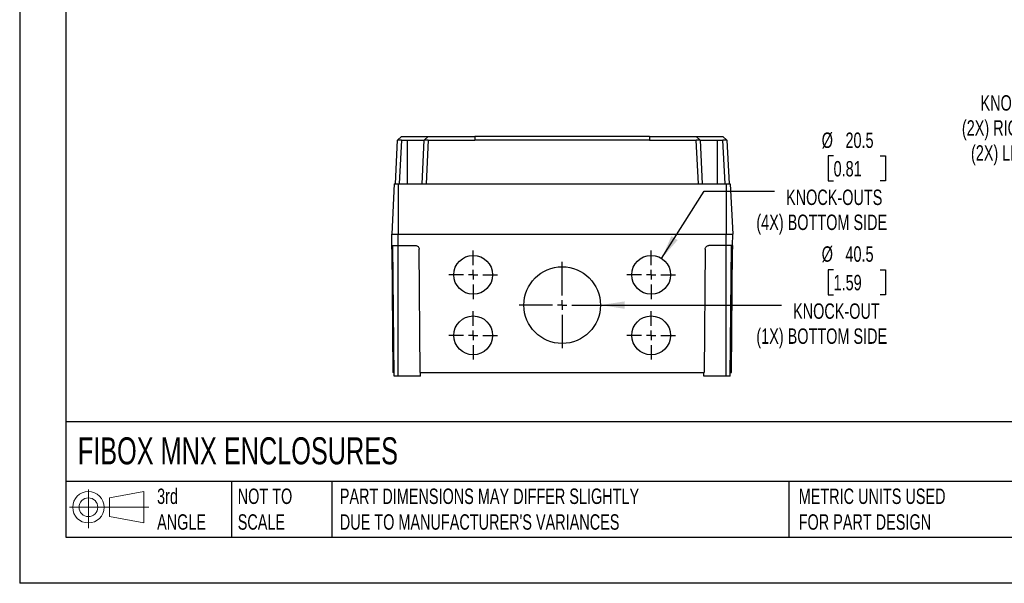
# Model space of a CAD drawing. Header units: millimetres. Extents: x 0 to 1076, y 0 to 831.
# Tile 1 of 5: x 0 to 520, y 0 to 298. Entities that reach past the tile are written whole.
import ezdxf

# ---------------------------------------------------------------- set-up
doc = ezdxf.new("R2010")
doc.units = ezdxf.units.MM
doc.header["$LTSCALE"] = 3.85
doc.linetypes.add('CENTERX2', pattern=[20.32, 12.7, -2.54, 2.54, -2.54])
doc.layers.add('CENTER', color=40, linetype='CENTERX2')
doc.layers.add('DIMENSIONS', color=140, linetype='Continuous', lineweight=25)
doc.layers.add('TEXT', color=140, linetype='Continuous', lineweight=25)
doc.styles.add('SLDTEXTSTYLE0', font='TXT', dxfattribs={"width": 0.7})
doc.dimstyles.new('SLDDIMSTYLE2', dxfattribs={"dimtxt": 8.30833, "dimasz": 12.7127, "dimexe": 0, "dimexo": 0.0625, "dimgap": 2.077083, "dimtad": 0, "dimtih": 1, "dimtoh": 1, "dimdec": 1, "dimrnd": 1e-09, "dimzin": 12, "dimdsep": 46, "dimtxsty": 'SLDTEXTSTYLE0', "dimsah": 1, "dimcen": 0, "dimadec": 0, "dimazin": 3, "dimtfac": 1, "dimtdec": 1, "dimtofl": 0, "dimtmove": 0, "dimatfit": 3, "dimfxl": 0, "dimfrac": 2, "dimtolj": 1, "dimtzin": 12, "dimarcsym": 0})

# ---------------------------------------------------------------- blocks, each defined once
blk = doc.blocks.new('Block11')
at = {"color": 7, "linetype": 'Continuous', "lineweight": 18}
for p, q in [((9.97, 20.45), (9.97, 0)), ((21.1, 16.04), (39.17, 19.37)), ((21.1, 6.14), (21.1, 16.04)), ((39.17, 19.37), (39.17, 2.82)), ((0, 11.09), (41.86, 11.09)), ((21.1, 6.14), (39.17, 2.82))]:
    blk.add_line(p, q, dxfattribs=at)
for radius in [8.28, 4.95]:
    blk.add_circle((9.97, 11.09), radius, dxfattribs=at)
blk = doc.blocks.new('Block12')
at = {"color": 7, "linetype": 'Continuous'}
blk.add_blockref('Block11', (0, 0), dxfattribs=at)
blk = doc.blocks.new('_D_8')
at = {"layer": 'DIMENSIONS'}
for p, q in [((646.29, 349.69), (619.64, 250.23)), ((532.52, 275.5), (529.73, 275.5)), ((529.73, 275.5), (529.73, 262.3)), ((557.21, 275.5), (560, 275.5)), ((560, 275.5), (560, 262.3)), ((529.73, 262.3), (532.52, 262.3)), ((560, 262.3), (557.21, 262.3)), ((619.64, 250.23), (598.25, 250.23))]:
    blk.add_line(p, q, dxfattribs=at)
blk.add_solid([(646.29, 349.69), (641.11, 337.91), (644.89, 336.9)], dxfattribs=at)
at = {"layer": 'DIMENSIONS', "attachment_point": 1, "style": 'SLDTEXTSTYLE0'}
for s, insert, char_height in [('%%c', (526.25, 287.87), 8.149), ('25.5', (538.79, 287.87), 8.149), ('1.00', (532.52, 272.8), 8.149), ('KNOCK-OUTS', (507.41, 257.74), 8.149), ('(2X) RIGHT SIDE', (497.59, 244.53), 8.1492), ('(2X) LEFT SIDE', (502.38, 231.33), 8.1492)]:
    blk.add_mtext(s, dxfattribs=dict(at, insert=insert, char_height=char_height))
blk = doc.blocks.new('_D_13')
at = {"layer": 'DIMENSIONS'}
for p, q in [((429.82, 225.67), (427.03, 225.67)), ((427.03, 225.67), (427.03, 212.46)), ((454.51, 225.67), (457.3, 225.67)), ((457.3, 225.67), (457.3, 212.46)), ((427.03, 212.46), (429.82, 212.46)), ((457.3, 212.46), (454.51, 212.46)), ((339, 171.55), (361.54, 207)), ((361.54, 207), (398.6, 207))]:
    blk.add_line(p, q, dxfattribs=at)
blk.add_solid([(339, 171.55), (347.47, 181.23), (344.17, 183.33)], dxfattribs=at)
at = {"layer": 'DIMENSIONS', "attachment_point": 1, "style": 'SLDTEXTSTYLE0'}
for s, insert, char_height in [('%%c', (423.55, 238.03), 8.149), ('20.5', (436.09, 238.03), 8.149), ('0.81', (429.82, 222.97), 8.149), ('KNOCK-OUTS', (404.71, 207.9), 8.149), ('(4X) BOTTOM SIDE', (389.04, 194.7), 8.1492)]:
    blk.add_mtext(s, dxfattribs=dict(at, insert=insert, char_height=char_height))
blk = doc.blocks.new('_D_14')
at = {"layer": 'DIMENSIONS'}
for p, q in [((429.82, 165.57), (427.03, 165.57)), ((427.03, 165.57), (427.03, 152.37)), ((454.51, 165.57), (457.3, 165.57)), ((457.3, 165.57), (457.3, 152.37)), ((427.03, 152.37), (429.82, 152.37)), ((457.3, 152.37), (454.51, 152.37)), ((306.75, 146.9), (361.54, 146.9)), ((361.54, 146.9), (402.31, 146.9))]:
    blk.add_line(p, q, dxfattribs=at)
blk.add_solid([(306.75, 146.9), (319.46, 144.95), (319.46, 148.86)], dxfattribs=at)
at = {"layer": 'DIMENSIONS', "attachment_point": 1, "style": 'SLDTEXTSTYLE0'}
for s, insert, char_height in [('%%c', (423.55, 177.94), 8.149), ('40.5', (436.09, 177.94), 8.149), ('1.59', (429.82, 162.87), 8.149), ('KNOCK-OUT', (408.42, 147.81), 8.149), ('(1X) BOTTOM SIDE', (389.04, 134.6), 8.1492)]:
    blk.add_mtext(s, dxfattribs=dict(at, insert=insert, char_height=char_height))
blk = doc.blocks.new('SW_CENTERMARKSYMBOL_25')
at = {"layer": 'CENTER', "color": 0}
for p, q in [((0, 5.08), (0, 22.79)), ((-5.08, 0), (-22.79, 0)), ((0, 0), (-2.54, 0)), ((0, 0), (0, 2.54)), ((0, 0), (0, -2.54)), ((0, 0), (2.54, 0)), ((5.08, 0), (22.79, 0)), ((0, -5.08), (0, -22.79))]:
    blk.add_line(p, q, dxfattribs=at)
blk = doc.blocks.new('SW_CENTERMARKSYMBOL_26')
at = {"layer": 'CENTER', "color": 0}
for p, q in [((0, 5.08), (0, 12.79)), ((-5.08, 0), (-12.79, 0)), ((0, 0), (-2.54, 0)), ((0, 0), (0, 2.54)), ((0, 0), (0, -2.54)), ((0, 0), (2.54, 0)), ((5.08, 0), (12.79, 0)), ((0, -5.08), (0, -12.79))]:
    blk.add_line(p, q, dxfattribs=at)
blk = doc.blocks.new('SW_CENTERMARKSYMBOL_27')
at = {"layer": 'CENTER', "color": 0}
for p, q in [((0, 5.08), (0, 12.79)), ((-5.08, 0), (-12.79, 0)), ((0, 0), (-2.54, 0)), ((0, 0), (0, 2.54)), ((0, 0), (0, -2.54)), ((0, 0), (2.54, 0)), ((5.08, 0), (12.79, 0)), ((0, -5.08), (0, -12.79))]:
    blk.add_line(p, q, dxfattribs=at)
blk = doc.blocks.new('SW_CENTERMARKSYMBOL_28')
at = {"layer": 'CENTER', "color": 0}
for p, q in [((0, 5.08), (0, 12.79)), ((-5.08, 0), (-12.79, 0)), ((0, 0), (-2.54, 0)), ((0, 0), (0, 2.54)), ((0, 0), (0, -2.54)), ((0, 0), (2.54, 0)), ((5.08, 0), (12.79, 0)), ((0, -5.08), (0, -12.79))]:
    blk.add_line(p, q, dxfattribs=at)
blk = doc.blocks.new('SW_CENTERMARKSYMBOL_29')
at = {"layer": 'CENTER', "color": 0}
for p, q in [((0, 5.08), (0, 12.79)), ((-5.08, 0), (-12.79, 0)), ((0, 0), (-2.54, 0)), ((0, 0), (0, 2.54)), ((0, 0), (0, -2.54)), ((0, 0), (2.54, 0)), ((5.08, 0), (12.79, 0)), ((0, -5.08), (0, -12.79))]:
    blk.add_line(p, q, dxfattribs=at)

msp = doc.modelspace()

# ---------------------------------------------------------------- linework, layer by layer
at = {"color": 7, "linetype": 'Continuous'}
for p in [(0.01, 831.23), (1075.7, 0.01)]:
    msp.add_line(p, (0.01, 0.01), dxfattribs=at)
for p, q in [((198.4, 211), (199.6, 234)), ((201.71, 236), (199.6, 234)), ((201.7, 234), (200.49, 211)), ((201.7, 234), (204.7, 234)), ((201.81, 236), (213.81, 236)), ((204.7, 234), (204.7, 211)), ((212.5, 211), (213.7, 234)), ((215.81, 236), (213.69, 233.99)), ((215.8, 234), (214.59, 211)), ((215.8, 234), (240.44, 234)), ((215.91, 236), (240.44, 236)), ((240.44, 236), (240.44, 234)), ((332.55, 236), (240.44, 236)), ((332.55, 234), (240.44, 234)), ((332.55, 236), (357.09, 236)), ((332.55, 236), (332.55, 234)), ((332.55, 234), (357.2, 234)), ((359.29, 234), (357.19, 236)), ((358.4, 211), (357.2, 234)), ((359.19, 236), (371.19, 236)), ((359.29, 234), (360.5, 211)), ((368.3, 234), (371.3, 234)), ((368.3, 234), (368.3, 211)), ((373.39, 234), (371.29, 236)), ((372.5, 211), (371.3, 234)), ((373.39, 234), (374.6, 211)), ((197.84, 211), (196.45, 184.4)), ((197.84, 211), (199.95, 211)), ((199.95, 211), (199.95, 184.4)), ((199.95, 211), (373.05, 211)), ((373.05, 211), (373.05, 184.4)), ((373.05, 211), (375.15, 211)), ((375.15, 211), (376.55, 184.4)), ((196.5, 178.4), (196.45, 184.4)), ((196.45, 184.4), (199.95, 184.4)), ((199.95, 178.4), (199.95, 184.4)), ((199.95, 184.4), (373.05, 184.4)), ((373.05, 178.4), (373.05, 184.4)), ((373.05, 184.4), (376.55, 184.4)), ((376.5, 178.4), (376.55, 184.4)), ((196.5, 178.4), (199.95, 178.4)), ((197.75, 109.4), (197.15, 178.4)), ((199.95, 178.4), (208.97, 178.4)), ((199.95, 109.4), (199.95, 178.4)), ((373.05, 178.4), (364.03, 178.4)), ((376.5, 178.4), (373.05, 178.4)), ((373.05, 109.4), (373.05, 178.4)), ((375.25, 109.4), (375.85, 178.4)), ((197.17, 176.42), (196.52, 176.42)), ((196.52, 176.42), (197.08, 111.4)), ((211.53, 111.4), (210.97, 176.42)), ((362.03, 176.42), (361.46, 111.4)), ((376.48, 176.42), (375.83, 176.42)), ((375.91, 111.4), (376.48, 176.42)), ((197.73, 111.4), (197.08, 111.4)), ((199.95, 109.4), (197.75, 109.4)), ((211.72, 109.4), (199.95, 109.4)), ((211.53, 111.4), (361.46, 111.4)), ((211.72, 109.4), (211.73, 111.4)), ((361.28, 109.4), (361.26, 111.4)), ((373.05, 109.4), (361.28, 109.4)), ((375.25, 109.4), (373.05, 109.4)), ((375.26, 111.4), (375.91, 111.4))]:
    msp.add_line(p, q)
for centre, radius in [((239.5, 162.9), 10.25), ((333.5, 162.9), 10.25), ((286.5, 146.9), 20.25), ((239.5, 130.9), 10.25), ((333.5, 130.9), 10.25)]:
    msp.add_circle(centre, radius)
for points, knots in [([(201.7, 234), (201.42, 234), (201.15, 234), (200.64, 234), (200.41, 234), (200.02, 234), (199.87, 234), (199.66, 234), (199.6, 234), (199.6, 234)], [0, 0, 0, 0, 0.25, 0.25, 0.5, 0.5, 0.75, 0.75, 1, 1, 1, 1]), ([(201.71, 236), (201.71, 236), (201.71, 236), (201.71, 236), (201.71, 236), (201.71, 236), (201.72, 236), (201.72, 236), (201.72, 236), (201.73, 236), (201.74, 236), (201.74, 236), (201.75, 236), (201.77, 236), (201.78, 236), (201.79, 236), (201.8, 236), (201.81, 236), (201.81, 236), (201.81, 236), (201.81, 236)], [0.996987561, 0.996987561, 0.996987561, 0.996987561, 0.996992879, 0.997030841, 0.997238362, 0.997388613, 0.997540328, 0.997720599, 0.997954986, 0.998199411, 0.998485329, 0.998842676, 0.999158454, 0.999468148, 0.999820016, 0.999985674, 1, 1, 1, 1.000000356, 1.000000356, 1.000000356, 1.000000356]), ([(204.7, 234), (205.29, 234), (205.87, 234), (206.74, 234), (207.02, 234), (207.59, 234), (207.87, 234), (208.68, 234), (209.2, 234), (210.18, 234), (210.64, 234), (211.48, 234), (211.85, 234), (212.51, 234), (212.79, 234), (213.25, 234), (213.42, 234), (213.59, 234), (213.63, 234), (213.69, 234), (213.7, 234), (213.7, 234)], [0, 0, 0, 0, 0.125, 0.125, 0.1875, 0.1875, 0.25, 0.25, 0.375, 0.375, 0.5, 0.5, 0.625, 0.625, 0.75, 0.75, 0.875, 0.875, 0.9375, 0.9375, 1, 1, 1, 1]), ([(215.8, 234), (215.66, 234), (215.53, 234), (215.26, 234), (215.13, 234), (214.87, 234), (214.75, 234), (214.52, 234), (214.42, 234), (214.22, 234), (214.13, 234), (213.98, 234), (213.92, 234), (213.76, 234), (213.7, 234), (213.7, 234)], [0, 0, 0, 0, 0.125, 0.125, 0.25, 0.25, 0.375, 0.375, 0.5, 0.5, 0.625, 0.625, 0.75, 0.75, 1, 1, 1, 1]), ([(213.81, 236), (214, 236), (214.39, 236), (214.85, 236), (215.18, 236), (215.34, 236), (215.46, 236), (215.53, 236), (215.65, 236), (215.68, 236), (215.71, 236)], [0, 0, 0, 0, 0.224137, 0.4483845, 0.5751195, 0.7018664, 0.7334507, 0.7966581, 0.859867, 1, 1, 1, 1]), ([(215.81, 236), (215.81, 236), (215.81, 236), (215.81, 236), (215.81, 236), (215.82, 236), (215.82, 236), (215.83, 236), (215.84, 236), (215.85, 236), (215.87, 236), (215.88, 236), (215.89, 236), (215.9, 236), (215.9, 236), (215.91, 236), (215.91, 236), (215.91, 236)], [0.041243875, 0.041243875, 0.041243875, 0.041243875, 0.041253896, 0.041347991, 0.041730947, 0.041823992, 0.042233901, 0.042635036, 0.042895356, 0.043445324, 0.043710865, 0.04406771, 0.044180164, 0.04423967, 0.044256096, 0.044256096, 0.044256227, 0.044256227, 0.044256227, 0.044256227]), ([(357.09, 236), (357.09, 236), (357.1, 236), (357.11, 236), (357.13, 236), (357.14, 236), (357.16, 236), (357.17, 236), (357.17, 236), (357.18, 236), (357.18, 236), (357.18, 236), (357.19, 236), (357.19, 236), (357.19, 236), (357.19, 236), (357.19, 236), (357.19, 236)], [0.203367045, 0.203367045, 0.203367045, 0.203367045, 0.203372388, 0.203410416, 0.203680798, 0.204297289, 0.20466781, 0.20523206, 0.205546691, 0.205739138, 0.20589899, 0.206146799, 0.206199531, 0.206365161, 0.206379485, 0.206379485, 0.20637982, 0.20637982, 0.20637982, 0.20637982]), ([(359.29, 234), (359.29, 234), (359.24, 234), (359.08, 234), (359.02, 234), (358.86, 234), (358.78, 234), (358.49, 234), (358.25, 234), (357.87, 234), (357.74, 234), (357.47, 234), (357.33, 234), (357.2, 234)], [0, 0, 0, 0, 0.25, 0.25, 0.375, 0.375, 0.5, 0.5, 0.75, 0.75, 0.875, 0.875, 1, 1, 1, 1]), ([(357.29, 236), (357.3, 236), (357.32, 236), (357.36, 236), (357.41, 236), (357.5, 236), (357.7, 236), (358.09, 236), (358.63, 236), (359.02, 236), (359.19, 236)], [0, 0, 0, 0, 0.035875, 0.064922, 0.123045, 0.181169, 0.297648, 0.532495, 0.803303, 1, 1, 1, 1]), ([(359.29, 234), (359.29, 234), (359.35, 234), (359.52, 234), (359.59, 234), (359.76, 234), (359.86, 234), (360.2, 234), (360.48, 234), (361.14, 234), (361.52, 234), (362.36, 234), (362.81, 234), (363.54, 234), (363.8, 234), (364.31, 234), (364.58, 234), (365.4, 234), (365.96, 234), (367.11, 234), (367.7, 234), (368.3, 234)], [0, 0, 0, 0, 0.125, 0.125, 0.1875, 0.1875, 0.25, 0.25, 0.375, 0.375, 0.5, 0.5, 0.625, 0.625, 0.6875, 0.6875, 0.75, 0.75, 0.875, 0.875, 1, 1, 1, 1]), ([(371.19, 236), (371.19, 236), (371.2, 236), (371.22, 236), (371.23, 236), (371.24, 236), (371.25, 236), (371.27, 236), (371.27, 236), (371.28, 236), (371.28, 236), (371.28, 236), (371.29, 236), (371.29, 236), (371.29, 236), (371.29, 236)], [0.247623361, 0.247623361, 0.247623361, 0.247623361, 0.247633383, 0.247727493, 0.248203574, 0.24837638, 0.248951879, 0.249451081, 0.24966596, 0.249975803, 0.250190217, 0.250447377, 0.25055977, 0.250619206, 0.250635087, 0.250635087, 0.250635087, 0.250635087]), ([(373.39, 234), (373.39, 234), (373.34, 234), (373.18, 234), (373.11, 234), (372.96, 234), (372.88, 234), (372.58, 234), (372.35, 234), (371.97, 234), (371.84, 234), (371.57, 234), (371.43, 234), (371.3, 234)], [0, 0, 0, 0, 0.25, 0.25, 0.375, 0.375, 0.5, 0.5, 0.75, 0.75, 0.875, 0.875, 1, 1, 1, 1]), ([(196.52, 176.42), (196.52, 176.66), (196.51, 176.91), (196.51, 177.4), (196.51, 177.63), (196.5, 178.02), (196.5, 178.17), (196.5, 178.36), (196.5, 178.4), (196.5, 178.4)], [0, 0, 0, 0, 0.25, 0.25, 0.5, 0.5, 0.75, 0.75, 1, 1, 1, 1]), ([(208.97, 178.4), (209.2, 178.4), (209.45, 178.36), (209.94, 178.17), (210.18, 178.02), (210.57, 177.63), (210.72, 177.4), (210.92, 176.91), (210.96, 176.66), (210.97, 176.42)], [0, 0, 0, 0, 0.25, 0.25, 0.5, 0.5, 0.75, 0.75, 1, 1, 1, 1]), ([(362.03, 176.42), (362.03, 176.66), (362.08, 176.91), (362.27, 177.4), (362.43, 177.63), (362.82, 178.02), (363.05, 178.17), (363.54, 178.36), (363.8, 178.4), (364.03, 178.4)], [0, 0, 0, 0, 0.25, 0.25, 0.5, 0.5, 0.75, 0.75, 1, 1, 1, 1]), ([(376.5, 178.4), (376.5, 178.4), (376.5, 178.36), (376.49, 178.17), (376.49, 178.02), (376.49, 177.63), (376.49, 177.4), (376.48, 176.91), (376.48, 176.66), (376.48, 176.42)], [0, 0, 0, 0, 0.25, 0.25, 0.5, 0.5, 0.75, 0.75, 1, 1, 1, 1])]:
    msp.add_open_spline(points, degree=3, knots=knots)
msp.add_open_spline([(201.7, 234), (201.7, 234), (201.7, 234), (201.7, 234)], degree=3)
at = {"layer": 'TEXT'}
for p, q in [((24.45, 806.77), (24.45, 24.45)), ((1051.24, 85.19), (24.45, 85.19)), ((1051.24, 53.78), (24.45, 53.78)), ((111.82, 53.78), (111.82, 24.45)), ((164.92, 53.78), (164.92, 24.45)), ((406.11, 53.78), (406.11, 24.45)), ((24.45, 24.45), (1051.24, 24.45))]:
    msp.add_line(p, q, dxfattribs=at)

# ---------------------------------------------------------------- block references
at = {"layer": 'CENTER'}
for name, p in [('SW_CENTERMARKSYMBOL_26', (239.5, 162.9)), ('SW_CENTERMARKSYMBOL_29', (333.5, 162.9)), ('SW_CENTERMARKSYMBOL_25', (286.5, 146.9)), ('SW_CENTERMARKSYMBOL_27', (239.5, 130.9)), ('SW_CENTERMARKSYMBOL_28', (333.5, 130.9))]:
    msp.add_blockref(name, p, dxfattribs=at)
at = {"layer": 'TEXT'}
msp.add_blockref('Block12', (26.33, 29.08), dxfattribs=at)

# ---------------------------------------------------------------- texts
at = {"layer": 'TEXT', "attachment_point": 1, "style": 'SLDTEXTSTYLE0'}
for s, insert, char_height in [('FIBOX MNX ENCLOSURES', (30.67, 77.09), 14.261), ('3rd^JANGLE', (72.57, 50.04), 8.149), ('NOT TO^JSCALE', (115.14, 50.04), 8.1492), ("PART DIMENSIONS MAY DIFFER SLIGHTLY ^JDUE TO MANUFACTURER'S VARIANCES", (169.06, 50.04), 8.1492), ('METRIC UNITS USED ^JFOR PART DESIGN', (411.39, 50.04), 8.1492)]:
    msp.add_mtext(s, dxfattribs=dict(at, insert=insert, char_height=char_height))

# ---------------------------------------------------------------- dimensions: what is measured, and where the dimension line sits
at = {"layer": 'DIMENSIONS'}
for p1, p2, text, picture, middle in [((652.89, 374.32), (646.29, 349.69), '<>\\PKNOCK-OUTS\\P(2X) RIGHT SIDE\\P(2X) LEFT SIDE', '_D_8', (544.87, 254.53)), ((328, 154.25), (339, 171.55), '<>\\PKNOCK-OUTS\\P(4X) BOTTOM SIDE', '_D_13', (442.16, 211.29)), ((266.25, 146.9), (306.75, 146.9), '<>\\PKNOCK-OUT\\P(1X) BOTTOM SIDE', '_D_14', (442.16, 151.2))]:
    dim = msp.add_diameter_dim_2p(p1=p1, p2=p2, text=text, dimstyle='SLDDIMSTYLE2', dxfattribs=at)
    dim.commit()
    dim.dimension.update_dxf_attribs({"geometry": picture, "text_midpoint": middle, "dimtype": 163})

doc.saveas('drawing.dxf')
